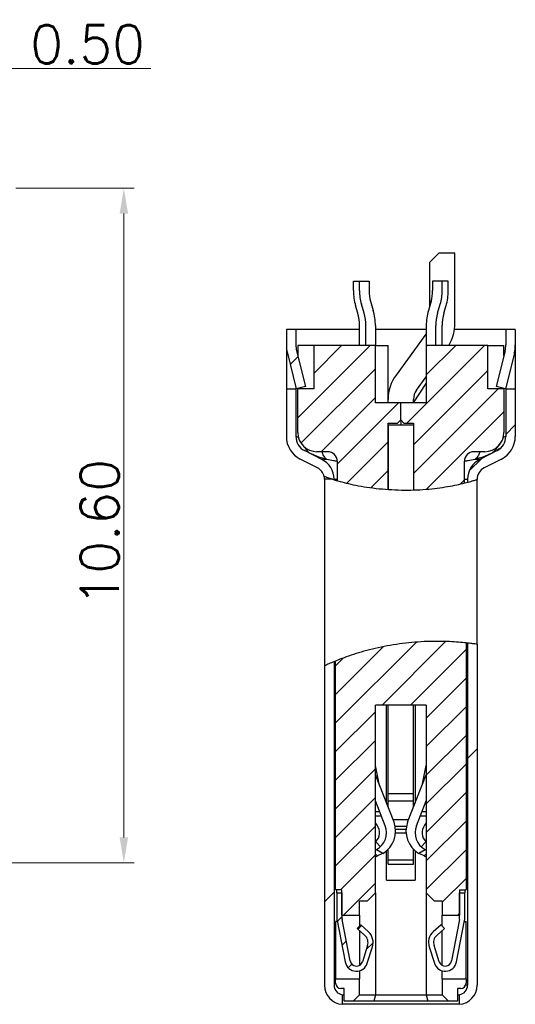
# Model space of a CAD drawing. Header units: inches. Extents: x 23.6 to 95.3, y 12.8 to 63.5.
# Tile 4 of 9: x 47.5 to 55.3, y 32.9 to 48.3. Entities that reach past the tile are written whole.
import ezdxf

# ---------------------------------------------------------------- set-up
doc = ezdxf.new("R2010")
doc.units = ezdxf.units.IN
doc.header["$MEASUREMENT"] = 0
doc.layers.add('DIM', color=3, linetype='Continuous', lineweight=9)
doc.styles.add('FAN', font='romans.shx')
doc.dimstyles.new('JUAN', dxfattribs={"dimscale": 0.4, "dimtxt": 1.5, "dimasz": 1, "dimexe": 0.4, "dimexo": 0.35, "dimgap": 0.2, "dimtad": 1, "dimzin": 0, "dimdsep": 46, "dimtxsty": 'FAN', "dimcen": 0, "dimclrd": 256, "dimclre": 256, "dimclrt": 6, "dimadec": 0, "dimazin": 0, "dimtfac": 1, "dimtmove": 0, "dimatfit": 3, "dimfxl": 1, "dimtolj": 1, "dimtzin": 0, "dimlwd": 9, "dimlwe": 9, "dimarcsym": 0})
pattern_1 = [(45, (-140.9967, -86.9894), (-2.245064, 2.245064), [])]
pattern_2 = [(45, (-1465.45698, -517.52766), (-0.2245064, 0.2245064), [])]

# ---------------------------------------------------------------- blocks, each defined once
blk = doc.blocks.new('*D83')
at = {"layer": 'DEFPOINTS', "color": 0, "ltscale": 0.2, "transparency": 16777216}
for p in [(46.789, 47.561), (46.289, 46.882), (46.789, 46.882)]:
    blk.add_point(p, dxfattribs=at)
at = {"layer": 'DIM', "lineweight": 9, "ltscale": 0.2, "transparency": 16777216}
for p, q in [((46.289, 47.022), (46.289, 47.721)), ((46.789, 47.022), (46.789, 47.721)), ((45.889, 47.561), (45.489, 47.561)), ((46.289, 47.561), (46.789, 47.561)), ((47.189, 47.561), (49.578, 47.561))]:
    blk.add_line(p, q, dxfattribs=at)
at = {"layer": 'DIM', "ltscale": 0.2, "transparency": 16777216}
for points in [[(45.889, 47.628), (45.889, 47.494), (46.289, 47.561)], [(47.189, 47.628), (47.189, 47.494), (46.789, 47.561)]]:
    blk.add_solid(points, dxfattribs=at)
at = {"layer": 'DIM', "color": 6, "ltscale": 0.2, "transparency": 16777216, "insert": (48.584, 47.941), "char_height": 0.6, "attachment_point": 5, "style": 'FAN'}
blk.add_mtext('\\A1;0.50', dxfattribs=at)
blk = doc.blocks.new('*D88')
at = {"layer": 'DEFPOINTS', "color": 0, "ltscale": 0.2, "transparency": 16777216}
for p in [(47.314, 45.681), (46.959, 35.082), (49.153, 35.082)]:
    blk.add_point(p, dxfattribs=at)
at = {"layer": 'DIM', "lineweight": 9, "ltscale": 0.2, "transparency": 16777216}
for p, q in [((47.454, 45.681), (49.313, 45.681)), ((49.153, 45.281), (49.153, 35.482)), ((47.099, 35.082), (49.313, 35.082))]:
    blk.add_line(p, q, dxfattribs=at)
at = {"layer": 'DIM', "ltscale": 0.2, "transparency": 16777216}
for points in [[(49.087, 45.281), (49.22, 45.281), (49.153, 45.681)], [(49.087, 35.482), (49.22, 35.482), (49.153, 35.082)]]:
    blk.add_solid(points, dxfattribs=at)
at = {"layer": 'DIM', "color": 6, "ltscale": 0.2, "transparency": 16777216, "insert": (48.773, 40.268), "char_height": 0.6, "attachment_point": 5, "rotation": 90, "style": 'FAN'}
blk.add_mtext('\\A1;10.60', dxfattribs=at)

msp = doc.modelspace()

# ---------------------------------------------------------------- hatches: boundary and pattern name
h = msp.add_hatch()
h.set_pattern_fill('ANSI31', color=256, style=0)
h.set_pattern_definition(pattern_1)
edge = h.paths.add_edge_path(flags=0)
edge.add_arc((52.258, 43.221), 0.4, 180, 193.8091, ccw=False)
edge.add_line((51.858, 43.221), (51.858, 43.461))
edge.add_line((51.858, 43.461), (51.708, 43.461))
edge.add_line((51.708, 43.461), (51.708, 43.221))
edge.add_arc((52.258, 43.221), 0.55, 180, 193.8091)
edge.add_line((51.724, 43.09), (51.863, 42.527))
edge.add_line((51.863, 42.527), (52.008, 42.563))
edge.add_line((52.008, 42.563), (51.87, 43.126))
h = msp.add_hatch()
h.set_pattern_fill('ANSI31', color=256, style=0)
h.set_pattern_definition(pattern_1)
edge = h.paths.add_edge_path(flags=0)
edge.add_line((54.558, 41.108), (54.558, 41.062))
edge.add_spline(control_points=[(54.558, 41.062), (54.609, 41.075), (54.659, 41.09), (54.708, 41.106)], knot_values=[0.401911, 0.401911, 0.401911, 0.401911, 0.41085, 0.41085, 0.41085, 0.41085], weights=[1, 1, 1, 1], degree=3, periodic=0)
edge.add_line((54.708, 41.106), (54.708, 41.108))
edge.add_arc((54.908, 41.108), 0.2, 117, 180, ccw=False)
edge.add_line((54.818, 41.286), (55.09, 41.425))
edge.add_arc((54.908, 41.782), 0.4, 296.9996, 360)
edge.add_line((55.308, 41.782), (55.308, 42.521))
edge.add_line((55.308, 42.521), (55.158, 42.521))
edge.add_line((55.158, 42.521), (55.158, 41.782))
edge.add_arc((54.908, 41.782), 0.25, 296.9995, 360, ccw=False)
edge.add_line((55.022, 41.559), (54.75, 41.42))
edge.add_arc((54.908, 41.108), 0.35, 117, 180)
h = msp.add_hatch()
h.set_pattern_fill('ANSI31', color=256, style=0)
h.set_pattern_definition(pattern_1)
edge = h.paths.add_edge_path(flags=0)
edge.add_line((54.558, 38.536), (54.558, 33.161))
edge.add_arc((54.408, 33.161), 0.15, 277.6623, 360, ccw=False)
edge.add_line((54.428, 33.012), (54.428, 32.861))
edge.add_arc((54.408, 33.161), 0.3, 273.8226, 360)
edge.add_line((54.708, 33.161), (54.708, 38.517))
edge.add_spline(control_points=[(54.708, 38.517), (54.659, 38.524), (54.609, 38.53), (54.558, 38.536)], knot_values=[0.836654, 0.836654, 0.836654, 0.836654, 0.842556, 0.842556, 0.842556, 0.842556], weights=[1, 1, 1, 1], degree=3, periodic=0)
h = msp.add_hatch()
h.set_pattern_fill('ANSI31', color=256, style=0)
h.set_pattern_definition(pattern_1)
edge = h.paths.add_edge_path(flags=0)
edge.add_spline(control_points=[(52.458, 38.244), (52.408, 38.223), (52.358, 38.201), (52.308, 38.178)], knot_values=[0.927086, 0.927086, 0.927086, 0.927086, 0.933651, 0.933651, 0.933651, 0.933651], weights=[1, 1, 1, 1], degree=3, periodic=0)
edge.add_line((52.308, 38.178), (52.308, 33.161))
edge.add_arc((52.608, 33.161), 0.3, 180, 266.1774)
edge.add_line((52.588, 32.861), (52.588, 33.012))
edge.add_arc((52.608, 33.161), 0.15, 180, 262.3377, ccw=False)
edge.add_line((52.458, 33.161), (52.458, 38.244))
at = {"layer": 'DIM'}
h = msp.add_hatch(dxfattribs=at)
h.set_pattern_fill('ANSI31', color=256, scale=0.1, style=0)
h.set_pattern_definition(pattern_2)
edge = h.paths.add_edge_path(flags=0)
edge.add_line((52.508, 41.391), (52.508, 41.086))
edge.add_spline(control_points=[(52.508, 41.086), (52.682, 41.036), (52.946, 40.982), (53.22, 40.954), (53.308, 40.948)], knot_values=[0.284559, 0.284559, 0.284559, 0.284559, 0.316022, 0.33103, 0.33103, 0.33103, 0.33103], weights=[1, 1, 1, 1, 1], degree=3, periodic=0)
edge.add_line((53.308, 40.948), (53.308, 41.991))
edge.add_line((53.308, 41.991), (53.458, 41.991))
edge.add_line((53.458, 41.991), (53.508, 42.041))
edge.add_line((53.508, 42.041), (53.508, 42.311))
edge.add_line((53.508, 42.311), (53.108, 42.311))
edge.add_line((53.108, 42.311), (53.108, 43.211))
edge.add_line((53.108, 43.211), (52.138, 43.211))
edge.add_line((52.138, 43.211), (52.138, 42.531))
edge.add_line((52.138, 42.531), (51.888, 42.531))
edge.add_line((51.888, 42.531), (51.888, 41.841))
edge.add_arc((52.188, 41.841), 0.3, 180, 270)
edge.add_line((52.188, 41.541), (52.358, 41.541))
edge.add_arc((52.358, 41.391), 0.15, 0, 90, ccw=False)
h = msp.add_hatch(dxfattribs=at)
h.set_pattern_fill('ANSI31', color=256, scale=0.1, style=0)
h.set_pattern_definition(pattern_2)
edge = h.paths.add_edge_path(flags=0)
edge.add_line((54.508, 41.049), (54.508, 41.391))
edge.add_arc((54.658, 41.391), 0.15, 90, 180, ccw=False)
edge.add_line((54.658, 41.541), (54.828, 41.541))
edge.add_arc((54.828, 41.841), 0.3, 270, 360)
edge.add_line((55.128, 41.841), (55.128, 42.531))
edge.add_line((55.128, 42.531), (54.878, 42.531))
edge.add_line((54.878, 42.531), (54.878, 43.211))
edge.add_line((54.878, 43.211), (53.908, 43.211))
edge.add_line((53.908, 43.211), (53.908, 42.311))
edge.add_line((53.908, 42.311), (53.508, 42.311))
edge.add_line((53.508, 42.311), (53.508, 42.041))
edge.add_line((53.508, 42.041), (53.558, 41.991))
edge.add_line((53.558, 41.991), (53.708, 41.991))
edge.add_line((53.708, 41.991), (53.708, 40.941))
edge.add_spline(control_points=[(53.708, 40.941), (53.98, 40.949), (54.25, 40.984), (54.508, 41.049)], knot_values=[0.35346, 0.35346, 0.35346, 0.35346, 0.39897, 0.39897, 0.39897, 0.39897], weights=[1, 1, 1, 1], degree=3, periodic=0)
h = msp.add_hatch(dxfattribs=at)
h.set_pattern_fill('ANSI31', color=256, scale=0.1, style=0)
h.set_pattern_definition(pattern_2)
edge = h.paths.add_edge_path(flags=0)
edge.add_line((52.483, 34.661), (52.583, 34.661))
edge.add_line((52.583, 34.661), (52.583, 34.261))
edge.add_line((52.583, 34.261), (52.858, 34.261))
edge.add_line((52.858, 34.261), (52.858, 34.481))
edge.add_line((52.858, 34.481), (52.978, 34.481))
edge.add_line((52.978, 34.481), (53.108, 34.611))
edge.add_line((53.108, 34.611), (53.108, 37.561))
edge.add_line((53.108, 37.561), (53.908, 37.561))
edge.add_line((53.908, 37.561), (53.908, 34.611))
edge.add_line((53.908, 34.611), (54.038, 34.481))
edge.add_line((54.038, 34.481), (54.158, 34.481))
edge.add_line((54.158, 34.481), (54.158, 34.261))
edge.add_line((54.158, 34.261), (54.433, 34.261))
edge.add_line((54.433, 34.261), (54.433, 34.661))
edge.add_line((54.433, 34.661), (54.533, 34.661))
edge.add_line((54.533, 34.661), (54.533, 38.538))
edge.add_spline(control_points=[(54.533, 38.538), (54.192, 38.574), (53.483, 38.565), (52.809, 38.387), (52.483, 38.254)], knot_values=[0.843538, 0.843538, 0.843538, 0.843538, 0.883782, 0.926004, 0.926004, 0.926004, 0.926004], weights=[1, 1, 1, 1, 1], degree=3, periodic=0)
edge.add_line((52.483, 38.254), (52.483, 34.661))
h = msp.add_hatch(dxfattribs=at)
h.set_pattern_fill('ANSI31', color=256, scale=0.1, style=0)
h.set_pattern_definition(pattern_2)
edge = h.paths.add_edge_path(flags=0)
edge.add_line((52.503, 34.611), (52.503, 34.211))
edge.add_arc((52.683, 34.211), 0.18, 180, 191)
edge.add_line((52.507, 34.177), (52.633, 33.527))
edge.add_arc((52.81, 33.561), 0.18, 191, 342.3063)
edge.add_line((52.981, 33.507), (53.063, 33.762))
edge.add_arc((52.843, 33.831), 0.23, 342.3063, 407.7593)
edge.add_line((52.998, 34.002), (52.877, 34.111))
edge.add_line((52.877, 34.111), (52.823, 34.052))
edge.add_line((52.823, 34.052), (52.944, 33.942))
edge.add_arc((52.843, 33.831), 0.15, -17.6937, 47.7593, ccw=False)
edge.add_line((52.986, 33.786), (52.905, 33.531))
edge.add_arc((52.81, 33.561), 0.1, 191, 342.3063, ccw=False)
edge.add_line((52.712, 33.542), (52.585, 34.192))
edge.add_arc((52.683, 34.211), 0.1, 180, 191, ccw=False)
edge.add_line((52.583, 34.211), (52.583, 34.611))
edge.add_line((52.583, 34.611), (52.503, 34.611))

# ---------------------------------------------------------------- linework, layer by layer
for p, q in [((54.108, 44.661), (53.958, 44.511)), ((54.358, 44.661), (54.108, 44.661)), ((54.358, 43.561), (54.358, 44.661)), ((53.958, 44.511), (53.958, 43.814)), ((52.762, 44.071), (52.762, 44.221)), ((52.762, 44.221), (52.858, 44.221)), ((52.858, 44.071), (52.858, 44.221)), ((52.858, 44.221), (53.008, 44.221)), ((53.008, 44.221), (53.008, 44.071)), ((54.008, 44.221), (54.008, 44.071)), ((54.158, 44.221), (54.008, 44.221)), ((54.254, 44.221), (54.158, 44.221)), ((54.158, 44.071), (54.158, 44.221)), ((54.254, 44.071), (54.254, 44.221)), ((52.83, 43.717), (52.796, 43.835)), ((52.93, 43.717), (52.888, 43.861)), ((53.032, 43.903), (53.074, 43.759)), ((53.984, 43.903), (53.942, 43.759)), ((54.086, 43.717), (54.128, 43.861)), ((54.186, 43.717), (54.221, 43.835)), ((51.858, 43.461), (51.708, 43.461)), ((51.708, 43.461), (51.708, 43.221)), ((51.858, 43.461), (51.858, 43.221)), ((52.858, 43.461), (51.858, 43.461)), ((52.858, 43.211), (52.858, 43.521)), ((52.958, 43.211), (52.958, 43.521)), ((53.108, 43.521), (53.108, 43.211)), ((53.908, 43.461), (53.108, 43.461)), ((53.908, 43.521), (53.908, 43.211)), ((54.058, 43.211), (54.058, 43.521)), ((54.158, 43.211), (54.158, 43.521)), ((55.158, 43.461), (54.351, 43.461)), ((55.308, 43.461), (55.158, 43.461)), ((55.158, 43.461), (55.158, 43.221)), ((55.308, 43.461), (55.308, 43.221)), ((53.901, 43.385), (53.434, 42.745)), ((53.908, 43.396), (53.901, 43.385)), ((51.708, 43.221), (51.708, 42.521)), ((51.888, 43.211), (51.888, 43.051)), ((52.138, 43.211), (51.888, 43.211)), ((52.138, 43.211), (52.138, 42.531)), ((53.108, 43.211), (52.138, 43.211)), ((53.108, 42.311), (53.108, 43.211)), ((53.108, 43.211), (53.308, 43.211)), ((53.308, 42.311), (53.308, 43.211)), ((53.908, 43.211), (53.908, 42.311)), ((54.878, 43.211), (53.908, 43.211)), ((54.878, 42.531), (54.878, 43.211)), ((54.878, 43.211), (55.128, 43.211)), ((55.128, 43.051), (55.128, 43.211)), ((55.308, 43.221), (55.308, 42.521)), ((51.724, 43.09), (51.863, 42.527)), ((51.87, 43.126), (52.008, 42.563)), ((55.147, 43.126), (55.008, 42.563)), ((55.293, 43.09), (55.154, 42.527)), ((53.757, 42.509), (53.908, 42.717)), ((51.858, 42.545), (51.858, 42.521)), ((52.008, 42.563), (51.863, 42.527)), ((51.888, 42.533), (51.888, 42.531)), ((51.888, 41.841), (51.888, 42.531)), ((52.138, 42.531), (51.888, 42.531)), ((53.708, 42.311), (53.908, 42.611)), ((55.128, 42.531), (54.878, 42.531)), ((55.154, 42.527), (55.008, 42.563)), ((55.128, 42.531), (55.128, 42.533)), ((55.128, 42.531), (55.128, 41.841)), ((55.158, 42.545), (55.158, 42.521)), ((51.858, 42.521), (51.708, 42.521)), ((51.708, 42.521), (51.708, 41.782)), ((51.858, 42.521), (51.858, 41.782)), ((55.308, 42.521), (55.158, 42.521)), ((55.158, 42.521), (55.158, 41.782)), ((55.308, 42.521), (55.308, 41.782)), ((53.508, 42.311), (53.108, 42.311)), ((53.508, 42.041), (53.508, 42.311)), ((53.908, 42.311), (53.508, 42.311)), ((53.708, 42.311), (53.708, 42.361)), ((53.308, 41.991), (53.458, 41.991)), ((53.308, 40.948), (53.308, 41.991)), ((53.308, 41.961), (53.708, 41.961)), ((53.308, 41.961), (53.308, 40.948)), ((53.508, 42.041), (53.458, 41.991)), ((53.508, 42.041), (53.508, 41.961)), ((53.558, 41.991), (53.508, 42.041)), ((53.558, 41.991), (53.708, 41.991)), ((53.708, 41.991), (53.708, 40.941)), ((53.708, 41.961), (53.708, 40.941)), ((52.267, 41.42), (51.995, 41.559)), ((52.109, 41.502), (52.097, 41.507)), ((52.358, 41.541), (52.188, 41.541)), ((54.828, 41.541), (54.658, 41.541)), ((55.022, 41.559), (54.75, 41.42)), ((54.92, 41.507), (54.908, 41.502)), ((55.062, 41.589), (55.019, 41.557)), ((52.199, 41.286), (51.927, 41.425)), ((52.345, 41.42), (52.267, 41.42)), ((52.508, 41.391), (52.508, 41.086)), ((54.508, 41.049), (54.508, 41.391)), ((54.75, 41.42), (54.672, 41.42)), ((55.09, 41.425), (54.818, 41.286)), ((52.308, 41.108), (52.308, 38.178)), ((52.433, 41.108), (52.308, 41.108)), ((52.458, 41.108), (52.458, 41.1)), ((52.458, 41.108), (52.508, 41.108)), ((54.508, 41.108), (54.558, 41.108)), ((54.558, 41.108), (54.558, 41.062)), ((54.708, 41.108), (54.708, 41.106)), ((54.708, 38.517), (54.708, 41.106)), ((54.533, 38.538), (54.533, 34.661)), ((54.558, 38.536), (54.558, 33.161)), ((54.708, 38.517), (54.708, 33.161)), ((52.458, 38.244), (52.458, 33.161)), ((52.483, 34.661), (52.483, 38.254)), ((52.308, 38.178), (52.308, 33.161)), ((53.908, 37.561), (53.108, 37.561)), ((53.108, 34.611), (53.108, 37.561)), ((53.283, 36.023), (53.283, 37.561)), ((53.308, 36.17), (53.308, 37.561)), ((53.708, 36.17), (53.708, 37.561)), ((53.733, 37.561), (53.733, 36.023)), ((53.908, 37.561), (53.908, 34.611)), ((53.175, 36.299), (53.108, 36.61)), ((53.842, 36.299), (53.908, 36.61)), ((53.402, 35.721), (53.108, 36.467)), ((53.615, 35.721), (53.908, 36.467)), ((53.263, 35.666), (53.108, 36.058)), ((53.308, 36.17), (53.708, 36.17)), ((53.308, 36.055), (53.308, 36.17)), ((53.308, 36.055), (53.708, 36.055)), ((53.308, 35.959), (53.308, 36.055)), ((53.708, 36.055), (53.708, 36.17)), ((53.708, 35.959), (53.708, 36.055)), ((53.754, 35.666), (53.908, 36.058)), ((53.108, 35.888), (53.175, 35.888)), ((53.842, 35.888), (53.908, 35.888)), ((53.203, 35.818), (53.108, 35.818)), ((53.386, 35.762), (53.631, 35.762)), ((53.908, 35.818), (53.814, 35.818)), ((53.135, 35.674), (53.108, 35.71)), ((53.419, 35.661), (53.598, 35.661)), ((53.426, 35.611), (53.591, 35.611)), ((53.908, 35.71), (53.882, 35.674)), ((53.427, 35.554), (53.59, 35.554)), ((53.109, 35.284), (53.127, 35.293)), ((53.111, 35.411), (53.115, 35.415)), ((53.115, 35.415), (53.189, 35.337)), ((53.127, 35.293), (53.224, 35.233)), ((53.283, 34.811), (53.283, 35.274)), ((53.308, 35.129), (53.308, 35.296)), ((53.708, 35.129), (53.708, 35.296)), ((53.733, 35.274), (53.733, 34.811)), ((53.793, 35.233), (53.89, 35.293)), ((53.828, 35.337), (53.902, 35.415)), ((53.89, 35.293), (53.908, 35.284)), ((53.902, 35.415), (53.906, 35.411)), ((53.143, 35.191), (53.108, 35.212)), ((53.224, 35.233), (53.209, 35.225)), ((53.308, 35.129), (53.708, 35.129)), ((53.308, 35.061), (53.308, 35.129)), ((53.708, 35.061), (53.708, 35.129)), ((53.808, 35.225), (53.793, 35.233)), ((53.908, 35.212), (53.874, 35.191)), ((53.308, 35.061), (53.708, 35.061)), ((53.283, 34.811), (53.733, 34.811)), ((52.583, 34.661), (52.483, 34.661)), ((52.503, 34.611), (52.503, 34.661)), ((52.583, 34.261), (52.583, 34.661)), ((54.433, 34.661), (54.533, 34.661)), ((54.433, 34.661), (54.433, 34.261)), ((54.513, 34.661), (54.513, 34.611)), ((52.503, 34.611), (52.583, 34.611)), ((52.503, 34.611), (52.503, 34.211)), ((52.583, 34.611), (52.583, 34.211)), ((53.108, 34.611), (52.978, 34.481)), ((53.108, 34.611), (53.108, 33.011)), ((54.038, 34.481), (53.908, 34.611)), ((53.908, 34.611), (53.908, 33.011)), ((54.433, 34.611), (54.513, 34.611)), ((54.433, 34.211), (54.433, 34.611)), ((54.513, 34.211), (54.513, 34.611)), ((52.978, 34.481), (52.858, 34.481)), ((52.858, 34.261), (52.858, 34.481)), ((54.158, 34.481), (54.038, 34.481)), ((54.158, 34.481), (54.158, 34.261)), ((52.583, 34.261), (52.858, 34.261)), ((52.712, 33.542), (52.585, 34.192)), ((52.858, 34.261), (52.858, 34.091)), ((54.158, 34.261), (54.433, 34.261)), ((54.158, 34.091), (54.158, 34.261)), ((54.432, 34.192), (54.305, 33.542)), ((52.51, 34.161), (52.483, 34.161)), ((52.483, 34.161), (52.483, 33.261)), ((52.507, 34.177), (52.633, 33.527)), ((52.877, 34.111), (52.823, 34.052)), ((52.823, 34.052), (52.944, 33.942)), ((52.998, 34.002), (52.877, 34.111)), ((54.14, 34.111), (54.019, 34.002)), ((54.073, 33.942), (54.193, 34.052)), ((54.193, 34.052), (54.14, 34.111)), ((54.384, 33.527), (54.51, 34.177)), ((54.507, 34.161), (54.533, 34.161)), ((54.533, 33.261), (54.533, 34.161)), ((52.858, 34.02), (52.858, 33.474)), ((54.158, 33.474), (54.158, 34.02)), ((52.986, 33.786), (52.905, 33.531)), ((52.981, 33.507), (53.063, 33.762)), ((53.954, 33.762), (54.036, 33.507)), ((54.112, 33.531), (54.031, 33.786)), ((52.483, 33.191), (52.483, 33.261)), ((52.483, 33.261), (52.858, 33.261)), ((52.858, 33.388), (52.858, 33.261)), ((52.858, 33.011), (52.858, 33.261)), ((54.158, 33.261), (54.158, 33.388)), ((54.158, 33.261), (54.158, 33.011)), ((54.158, 33.261), (54.533, 33.261)), ((54.533, 33.261), (54.533, 33.191)), ((52.618, 33.111), (52.563, 33.111)), ((52.618, 32.911), (52.618, 33.111)), ((54.398, 33.111), (54.398, 32.911)), ((54.453, 33.111), (54.398, 33.111)), ((54.558, 33.161), (54.527, 33.161)), ((52.588, 33.012), (52.588, 32.861)), ((52.588, 33.012), (52.618, 33.012)), ((52.858, 33.011), (52.758, 32.911)), ((52.858, 33.011), (53.108, 33.011)), ((53.108, 33.011), (53.086, 32.911)), ((53.108, 33.011), (53.908, 33.011)), ((53.908, 33.011), (54.158, 33.011)), ((53.908, 33.011), (53.931, 32.911)), ((54.258, 32.911), (54.158, 33.011)), ((54.398, 33.012), (54.428, 33.012)), ((54.428, 33.012), (54.428, 32.861)), ((53.508, 32.861), (52.588, 32.861)), ((52.758, 32.911), (52.618, 32.911)), ((53.086, 32.911), (52.758, 32.911)), ((53.931, 32.911), (53.086, 32.911)), ((54.428, 32.861), (53.508, 32.861)), ((54.258, 32.911), (53.931, 32.911)), ((54.398, 32.911), (54.258, 32.911))]:
    msp.add_line(p, q)
at = {"flags": 128}
for points in [[(53.143, 35.191), (53.131, 35.185), (53.119, 35.179), (53.107, 35.172)], [(53.209, 35.225), (53.187, 35.213), (53.165, 35.202), (53.143, 35.191)], [(53.874, 35.191), (53.852, 35.202), (53.83, 35.213), (53.808, 35.225)], [(53.91, 35.172), (53.898, 35.179), (53.886, 35.185), (53.874, 35.191)]]:
    msp.add_lwpolyline(points, dxfattribs=at)
for centre, radius, start, end in [((53.608, 44.071), 0.846, 180, 196.2602), ((53.608, 44.071), 0.75, 180, 196.2602), ((53.608, 44.071), 0.6, 180, 196.2602), ((53.408, 44.071), 0.6, 343.7398, 0), ((53.408, 44.071), 0.75, 343.7398, 0), ((53.408, 44.071), 0.846, 343.7398, 0), ((52.158, 43.521), 0.7, 0, 16.2602), ((52.258, 43.521), 0.7, 0, 16.2602), ((52.258, 43.521), 0.85, 0, 16.2602), ((54.758, 43.521), 0.85, 163.7398, 180), ((54.758, 43.521), 0.7, 163.7398, 180), ((54.858, 43.521), 0.7, 163.7398, 180), ((53.658, 43.561), 0.7, 330, 0), ((52.258, 43.221), 0.55, 180, 193.8091), ((52.258, 43.221), 0.4, 180, 193.8091), ((54.758, 43.221), 0.4, 346.1909, 360), ((54.758, 43.221), 0.55, 346.1909, 0), ((53.958, 42.361), 0.65, 143.859, 180), ((53.958, 42.361), 0.25, 143.859, 180), ((52.108, 41.782), 0.4, 180, 243.0008), ((52.108, 41.782), 0.25, 180.0001, 243.0008), ((52.188, 41.841), 0.3, 180, 270), ((54.828, 41.841), 0.3, 270, 0), ((54.908, 41.782), 0.25, 296.9995, 0), ((54.908, 41.782), 0.4, 296.9996, 360), ((52.358, 41.391), 0.15, 0, 90), ((54.658, 41.391), 0.15, 90, 180), ((52.108, 41.108), 0.35, 360, 63), ((54.908, 41.108), 0.35, 117, 180), ((52.108, 41.108), 0.2, 12.5641, 63), ((52.108, 41.108), 0.2, 360, 12.5641), ((54.908, 41.108), 0.2, 117, 180), ((52.973, 35.556), 0.2, 315.1025, 36), ((52.983, 35.556), 0.3, 298.5897, 21.4777), ((53.027, 35.581), 0.4, 299.4512, 20.4684), ((53.989, 35.581), 0.4, 159.5316, 240.5488), ((54.033, 35.556), 0.3, 158.5223, 241.4103), ((54.043, 35.556), 0.2, 144, 224.8975), ((52.683, 34.211), 0.18, 180, 191), ((52.683, 34.211), 0.1, 180, 191), ((54.333, 34.211), 0.1, 349, 0), ((54.333, 34.211), 0.18, 349, 0), ((52.843, 33.831), 0.15, 342.3063, 47.7593), ((52.843, 33.831), 0.23, 342.3063, 47.7593), ((54.173, 33.831), 0.23, 132.2407, 197.6937), ((54.173, 33.831), 0.15, 132.2407, 197.6937), ((52.81, 33.561), 0.18, 191, 342.3063), ((52.81, 33.561), 0.1, 191, 342.3063), ((54.207, 33.561), 0.18, 197.6937, 349), ((54.207, 33.561), 0.1, 197.6937, 349), ((52.608, 33.161), 0.3, 180, 266.1774), ((52.608, 33.161), 0.15, 180, 262.3377), ((52.563, 33.191), 0.08, 180, 270), ((54.408, 33.161), 0.3, 273.8226, 0), ((54.408, 33.161), 0.15, 277.6623, 360), ((54.453, 33.191), 0.08, 270, 0)]:
    msp.add_arc(centre, radius, start, end)
for points, knots in [([(51.903, 41.762), (51.898, 41.764), (51.88, 41.772), (51.863, 41.779), (51.86, 41.781), (51.858, 41.782)], [0, 0, 0, 0, 0.16579, 0.584557, 1, 1, 1, 1]), ([(55.158, 41.782), (55.157, 41.781), (55.154, 41.78), (55.137, 41.772), (55.118, 41.764), (55.112, 41.762)], [0, 0, 0, 0, 0.408843, 0.820963, 1, 1, 1, 1]), ([(52, 41.614), (52.002, 41.609), (52.011, 41.581), (52.036, 41.549), (52.063, 41.531), (52.073, 41.525)], [0, 0, 0, 0, 0.14826, 0.716462, 1, 1, 1, 1]), ([(55.017, 41.613), (55.015, 41.608), (55.006, 41.581), (54.981, 41.549), (54.954, 41.531), (54.945, 41.525)], [0, 0, 0, 0, 0.1367494, 0.7139824, 1, 1, 1, 1]), ([(52.345, 41.42), (52.315, 41.428), (52.25, 41.446), (52.169, 41.474), (52.128, 41.493), (52.109, 41.502)], [0, 0, 0, 0, 0.320221, 0.672839, 1, 1, 1, 1]), ([(52.27, 41.541), (52.272, 41.531), (52.278, 41.499), (52.304, 41.455), (52.332, 41.431), (52.345, 41.42)], [0, 0, 0, 0, 0.1944601, 0.6054023, 1, 1, 1, 1]), ([(54.747, 41.541), (54.745, 41.531), (54.739, 41.499), (54.713, 41.455), (54.685, 41.431), (54.672, 41.42)], [0, 0, 0, 0, 0.194441, 0.60539, 1, 1, 1, 1]), ([(54.908, 41.502), (54.888, 41.493), (54.847, 41.474), (54.767, 41.446), (54.702, 41.428), (54.672, 41.42)], [0, 0, 0, 0, 0.327161, 0.679779, 1, 1, 1, 1]), ([(52.508, 41.39), (52.488, 41.393), (52.427, 41.404), (52.379, 41.414), (52.345, 41.42)], [0, 0, 0, 0, 0.314229, 1, 1, 1, 1]), ([(54.672, 41.42), (54.638, 41.414), (54.59, 41.404), (54.529, 41.393), (54.509, 41.39)], [0, 0, 0, 0, 0.685596, 1, 1, 1, 1]), ([(52.433, 41.108), (52.407, 41.117), (52.354, 41.134), (52.311, 41.149), (52.306, 41.151), (52.304, 41.152)], [0, 0, 0, 0, 0.353225, 0.715803, 1, 1, 1, 1]), ([(52.433, 41.108), (52.471, 41.097), (52.54, 41.076), (52.682, 41.04), (52.839, 41.006), (53.02, 40.977), (53.213, 40.954), (53.416, 40.941), (53.615, 40.937), (53.811, 40.943), (53.995, 40.958), (54.168, 40.98), (54.323, 41.007), (54.459, 41.036), (54.569, 41.064), (54.651, 41.088), (54.7, 41.103), (54.706, 41.105), (54.708, 41.106)], [0, 0, 0, 0, 0.0708679, 0.1326697, 0.1961766, 0.2593834, 0.3245238, 0.3859447, 0.4492708, 0.5087052, 0.569854, 0.629576, 0.6909183, 0.7527206, 0.8162548, 0.8789697, 0.9436293, 1, 1, 1, 1]), ([(54.708, 38.517), (54.705, 38.517), (54.699, 38.518), (54.647, 38.525), (54.565, 38.535), (54.454, 38.547), (54.314, 38.557), (54.153, 38.563), (53.972, 38.562), (53.782, 38.554), (53.585, 38.536), (53.39, 38.509), (53.197, 38.474), (53.014, 38.431), (52.84, 38.382), (52.683, 38.331), (52.544, 38.28), (52.434, 38.234), (52.356, 38.2), (52.315, 38.181), (52.31, 38.179), (52.308, 38.178)], [0, 0, 0, 0, 0.052162, 0.105848, 0.158006, 0.211658, 0.264145, 0.318171, 0.370292, 0.423991, 0.475001, 0.527496, 0.578543, 0.630961, 0.684121, 0.738693, 0.794167, 0.851302, 0.905605, 0.961776, 1, 1, 1, 1])]:
    msp.add_open_spline(points, degree=3, knots=knots)

# ---------------------------------------------------------------- dimensions: what is measured, and where the dimension line sits
at = {"layer": 'DIM', "ltscale": 0.2}
dim = msp.add_linear_dim(base=(46.789, 47.561), p1=(46.289, 46.882), p2=(46.789, 46.882), dimstyle='JUAN', dxfattribs=at)
dim.commit()
dim.dimension.update_dxf_attribs({"geometry": '*D83', "text_midpoint": (48.584, 47.561), "dimtype": 160})
dim = msp.add_linear_dim(base=(49.153, 35.082), p1=(47.314, 45.681), p2=(46.959, 35.082), angle=90, dimstyle='JUAN', override={"dimfxl": 1.25}, dxfattribs=at)
dim.commit()
dim.dimension.update_dxf_attribs({"geometry": '*D88', "text_midpoint": (49.153, 40.268), "dimtype": 160})

doc.saveas('drawing.dxf')
